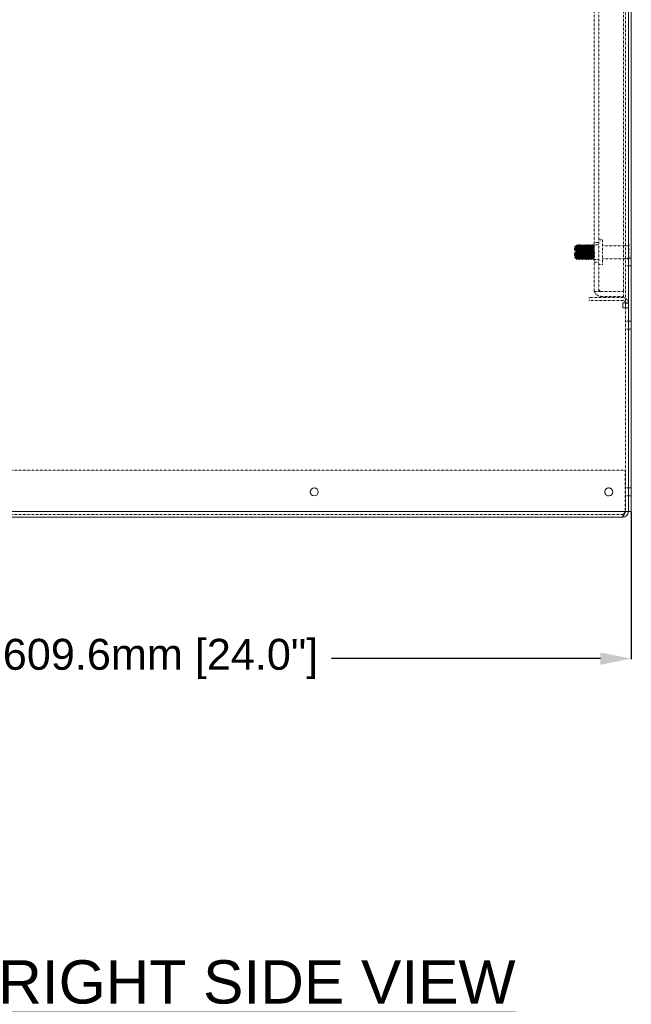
# Model space of a CAD drawing. Header units: inches. Extents: x 1390 to 5322, y 201 to 2979.
# Tile 43 of 85: x 4926 to 5322, y 464 to 1100. Entities that reach past the tile are written whole.
import ezdxf
from ezdxf.enums import TextEntityAlignment as Align

# ---------------------------------------------------------------- set-up
doc = ezdxf.new("R2010")
doc.units = ezdxf.units.IN
doc.header["$MEASUREMENT"] = 0
doc.linetypes.add('HIDDEN', pattern=[0.2, 0.1, -0.1])
doc.styles.get("Standard").update_dxf_attribs({"font": 'arial.ttf'})
doc.dimstyles.new('BILLSTYLE', dxfattribs={"dimtxt": 20, "dimasz": 20, "dimexe": 0.25, "dimexo": 0.25, "dimgap": 10, "dimtad": 0, "dimtih": 1, "dimtoh": 1, "dimdec": 1, "dimzin": 4, "dimdsep": 46, "dimtxsty": 'Standard', "dimblk": '_FILLED', "dimcen": 0, "dimadec": 0, "dimazin": 0, "dimtfac": 1, "dimtdec": 1, "dimtofl": 0, "dimtmove": 0, "dimatfit": 3, "dimldrblk": '_FILLED', "dimfxl": 1, "dimtolj": 1, "dimtzin": 4, "dimarcsym": 0})

# ---------------------------------------------------------------- blocks, each defined once
blk = doc.blocks.new('_FILLED')
at = {"color": 0, "linetype": 'ByBlock'}
blk.add_solid([(0, 0), (-1, 0.2), (-1, -0.2)], dxfattribs=at)
blk = doc.blocks.new('*D62')
at = {"color": 0, "lineweight": -2, "transparency": 16777216}
for p, q in [((4712.03, 782.04), (4712.03, 686.91)), ((5321.64, 782.03), (5321.64, 686.91)), ((4732.03, 687.16), (4906.51, 687.16)), ((5301.64, 687.16), (5127.7, 687.16))]:
    blk.add_line(p, q, dxfattribs=at)
at = {"layer": 'DEFPOINTS', "color": 0, "transparency": 16777216}
for p in [(4712.03, 782.29), (5321.64, 782.28), (4712.03, 687.16)]:
    blk.add_point(p, dxfattribs=at)
at = {"color": 0, "lineweight": -2, "transparency": 16777216, "xscale": 20, "yscale": 20, "zscale": 20, "rotation": 180}
blk.add_blockref('_FILLED', (4712.03, 687.16), dxfattribs=at)
at = {"color": 0, "lineweight": -2, "transparency": 16777216, "xscale": 20, "yscale": 20, "zscale": 20}
blk.add_blockref('_FILLED', (5321.64, 687.16), dxfattribs=at)
at = {"color": 0, "transparency": 16777216, "insert": (5017.1, 699.98), "char_height": 20, "attachment_point": 2}
blk.add_mtext('\\A1;609.6mm [24.0"]', dxfattribs=at)

msp = doc.modelspace()

# ---------------------------------------------------------------- linework, layer by layer
at = {"color": 7, "linetype": 'Continuous', "lineweight": 15}
for p, q in [((5319.74, 914.11), (5319.74, 2785.2)), ((5321.64, 782.28), (5321.64, 2785.2)), ((5316.09, 917.29), (5316.09, 914.11)), ((5316.09, 917.29), (5319.73, 917.29)), ((5317.85, 917.03), (5317.83, 917.29)), ((5319.74, 917.03), (5317.85, 917.03)), ((5317.85, 914.11), (5317.85, 917.03)), ((5319.74, 917.03), (5319.73, 917.29)), ((5316.09, 914.11), (5319.77, 914.11)), ((5319.77, 914.11), (5319.77, 782.29)), ((5319.77, 782.29), (4715.71, 782.29)), ((5316.07, 778.6), (4717.61, 778.6)), ((5317.67, 782.28), (5317.67, 782.29)), ((5317.85, 782.28), (5317.85, 782.29)), ((5319.74, 782.28), (5319.74, 782.29)), ((5321.64, 782.28), (5319.74, 782.28))]:
    msp.add_line(p, q, dxfattribs=at)
at = {"color": 7, "linetype": 'HIDDEN', "lineweight": 0}
for p, q in [((5317.87, 2781.17), (5317.87, 917.29)), ((5319.77, 917.29), (5319.77, 2781.17)), ((5297.52, 2728.05), (5297.52, 924.65)), ((5300.69, 2728.05), (5300.69, 924.65)), ((5316.57, 2728.05), (5316.57, 924.65)), ((5300.69, 956.4), (5297.52, 956.4)), ((5303.06, 957.98), (5300.69, 957.98)), ((5303.06, 950.05), (5303.06, 957.98)), ((5320, 955.6), (5319.74, 955.6)), ((5320, 950.05), (5320, 955.6)), ((5285.96, 954.42), (5284.82, 953.28)), ((5284.82, 950.05), (5284.82, 953.28)), ((5284.82, 946.81), (5284.82, 950.05)), ((5285.48, 950.93), (5285.48, 950.49)), ((5285.48, 946.14), (5285.48, 950.14)), ((5285.85, 953.92), (5285.74, 954.11)), ((5286.22, 953.95), (5285.82, 953.95)), ((5286.68, 953.95), (5286.28, 953.95)), ((5286.91, 954.81), (5286.71, 954.81)), ((5287.37, 954.81), (5287.18, 954.81)), ((5287.81, 953.95), (5287.41, 953.95)), ((5288.27, 953.95), (5287.87, 953.95)), ((5288.5, 954.81), (5288.3, 954.81)), ((5288.96, 954.81), (5288.76, 954.81)), ((5289.39, 953.95), (5289, 953.95)), ((5289.86, 953.95), (5289.46, 953.95)), ((5290.09, 954.81), (5289.89, 954.81)), ((5290.55, 954.81), (5290.35, 954.81)), ((5290.98, 953.95), (5290.59, 953.95)), ((5291.44, 953.95), (5291.05, 953.95)), ((5291.68, 954.81), (5291.48, 954.81)), ((5292.14, 954.81), (5291.94, 954.81)), ((5292.57, 953.95), (5292.17, 953.95)), ((5293.03, 953.95), (5292.63, 953.95)), ((5293.26, 954.81), (5293.06, 954.81)), ((5293.72, 954.81), (5293.53, 954.81)), ((5294.16, 953.95), (5293.76, 953.95)), ((5294.62, 953.95), (5294.22, 953.95)), ((5294.85, 954.81), (5294.65, 954.81)), ((5295.31, 954.81), (5295.11, 954.81)), ((5295.74, 953.95), (5295.35, 953.95)), ((5296.21, 953.95), (5295.81, 953.95)), ((5296.44, 954.81), (5296.24, 954.81)), ((5296.47, 954.69), (5296.5, 954.65)), ((5297.89, 954.65), (5296.5, 954.65)), ((5296.5, 954.65), (5297, 953.82)), ((5296.5, 950.05), (5297, 950.05)), ((5300.69, 954.81), (5296.7, 954.81)), ((5297.33, 953.95), (5296.94, 953.95)), ((5296.97, 953.85), (5297, 953.82)), ((5297, 953.82), (5297.4, 953.82)), ((5297, 950.05), (5297.4, 950.05)), ((5297.33, 953.88), (5297.4, 953.82)), ((5297.4, 953.82), (5297.89, 954.65)), ((5297.4, 950.05), (5297.89, 950.05)), ((5297.83, 954.72), (5297.89, 954.65)), ((5319.74, 954.24), (5303.06, 954.24)), ((5303.06, 942.11), (5303.06, 950.05)), ((5320, 944.5), (5320, 950.05)), ((5284.82, 946.81), (5285.49, 946.14)), ((5285.49, 946.14), (5285.89, 946.14)), ((5285.49, 946.14), (5286.17, 945.46)), ((5286.34, 947.26), (5286.34, 945.34)), ((5286.34, 945.28), (5286.58, 945.28)), ((5286.66, 946.2), (5287.06, 946.2)), ((5287.08, 946.14), (5287.47, 946.14)), ((5287.51, 945.28), (5287.71, 945.28)), ((5287.97, 945.28), (5288.17, 945.28)), ((5288.25, 946.2), (5288.64, 946.2)), ((5288.66, 946.14), (5289.06, 946.14)), ((5289.1, 945.28), (5289.29, 945.28)), ((5289.56, 945.28), (5289.76, 945.28)), ((5289.83, 946.2), (5290.23, 946.2)), ((5290.25, 946.14), (5290.65, 946.14)), ((5290.68, 945.28), (5290.88, 945.28)), ((5291.14, 945.28), (5291.34, 945.28)), ((5291.42, 946.2), (5291.82, 946.2)), ((5291.84, 946.14), (5292.24, 946.14)), ((5292.27, 945.28), (5292.47, 945.28)), ((5292.73, 945.28), (5292.93, 945.28)), ((5293.01, 946.2), (5293.41, 946.2)), ((5293.43, 946.14), (5293.82, 946.14)), ((5293.86, 945.28), (5294.06, 945.28)), ((5294.32, 945.28), (5294.52, 945.28)), ((5294.6, 946.2), (5294.99, 946.2)), ((5295.01, 946.14), (5295.41, 946.14)), ((5295.45, 945.28), (5295.64, 945.28)), ((5295.91, 945.28), (5296.11, 945.28)), ((5296.18, 946.2), (5296.58, 946.2)), ((5296.6, 946.14), (5297, 946.14)), ((5297.03, 945.28), (5297.49, 945.28)), ((5297.49, 945.28), (5300.69, 945.28)), ((5297.52, 943.7), (5300.69, 943.7)), ((5303.06, 945.85), (5319.74, 945.85)), ((5319.77, 946.28), (5317.87, 946.28)), ((5321.64, 946.27), (5319.74, 946.27)), ((5319.74, 944.5), (5320, 944.5)), ((5300.69, 942.11), (5303.06, 942.11)), ((5317.87, 941.12), (5319.77, 941.12)), ((5319.74, 941.12), (5321.64, 941.12)), ((5297.52, 924.65), (5302.22, 924.65)), ((5302.22, 924.65), (5316.57, 924.65)), ((5316.57, 921.47), (5316.57, 924.65)), ((5294.34, 918.81), (5294.34, 920.71)), ((5294.34, 920.71), (5303.87, 920.71)), ((5303.87, 918.81), (5294.34, 918.81)), ((5302.22, 921.47), (5316.57, 921.47)), ((5316.07, 920.71), (5303.87, 920.71)), ((5316.07, 918.81), (5303.87, 918.81)), ((5319.73, 917.29), (5319.77, 917.29)), ((5319.77, 917.29), (5319.77, 914.11)), ((5317.85, 782.29), (5317.85, 914.11)), ((5319.74, 782.29), (5319.74, 914.11)), ((5319.74, 905.52), (5317.85, 905.52)), ((5321.64, 905.51), (5319.74, 905.51)), ((5317.85, 900.36), (5319.74, 900.36)), ((5319.74, 900.35), (5321.64, 900.35)), ((5317.67, 809.08), (4716.54, 809.08)), ((5317.67, 782.29), (5317.67, 809.08)), ((5319.74, 797.57), (5317.85, 797.57)), ((5321.64, 797.56), (5319.74, 797.56)), ((5317.85, 792.41), (5319.74, 792.41)), ((5319.74, 792.4), (5321.64, 792.4)), ((5316.07, 780.5), (4717.61, 780.5)), ((5316.07, 780.5), (5316.07, 778.6))]:
    msp.add_line(p, q, dxfattribs=at)
at = {"color": 7, "linetype": 'HIDDEN', "lineweight": 0, "flags": 128}
for points in [[(5285.48, 946.14), (5285.49, 946.14), (5285.59, 946.44), (5285.69, 947.29), (5285.79, 948.55), (5285.89, 950.05), (5285.99, 951.54), (5286.08, 952.81), (5286.18, 953.65), (5286.28, 953.95), (5286.28, 953.95)], [(5285.48, 950.93), (5285.49, 951.03), (5285.59, 952.4), (5285.69, 953.41), (5285.79, 953.91), (5285.82, 953.88)], [(5285.85, 953.85), (5285.89, 953.82), (5285.99, 953.16), (5286.08, 952.02), (5286.18, 950.58), (5286.28, 949.06), (5286.38, 947.69), (5286.48, 946.68), (5286.58, 946.18), (5286.65, 946.24)], [(5286.34, 947.26), (5286.29, 948.71), (5286.23, 950.29), (5286.18, 951.82), (5286.12, 953.09), (5286.07, 954), (5286.01, 954.43), (5285.99, 954.39)], [(5285.99, 946.44), (5286.08, 947.29), (5286.18, 948.55), (5286.28, 950.05), (5286.38, 951.54), (5286.48, 952.81), (5286.58, 953.65)], [(5286.31, 953.93), (5286.06, 954.36), (5286.02, 954.42)], [(5286.69, 954.78), (5286.44, 954.35), (5286.19, 953.92)], [(5286.22, 953.88), (5286.28, 953.82), (5286.38, 953.16), (5286.48, 952.02), (5286.58, 950.58), (5286.68, 949.06), (5286.78, 947.69), (5286.88, 946.68), (5286.89, 946.61)], [(5286.31, 953.87), (5286.38, 953.65), (5286.48, 952.81), (5286.58, 951.54), (5286.68, 950.05), (5286.78, 948.55), (5286.88, 947.29), (5286.98, 946.44), (5287.08, 946.14), (5287.08, 946.14)], [(5286.34, 947.26), (5286.38, 946.68), (5286.48, 945.65), (5286.58, 945.28), (5286.68, 945.65), (5286.78, 946.68), (5286.88, 948.22), (5286.98, 950.05), (5287.08, 951.87), (5287.18, 953.41), (5287.28, 954.45), (5287.37, 954.81), (5287.37, 954.81)], [(5286.34, 945.34), (5286.38, 945.28), (5286.48, 945.65), (5286.58, 946.68), (5286.68, 948.22), (5286.78, 950.05), (5286.88, 951.87), (5286.98, 953.41), (5287.08, 954.45), (5287.18, 954.81), (5287.28, 954.45), (5287.37, 953.41), (5287.47, 951.87), (5287.57, 950.05), (5287.67, 948.22), (5287.77, 946.68), (5287.87, 945.65), (5287.97, 945.28), (5288.07, 945.65), (5288.17, 946.68), (5288.27, 948.22), (5288.37, 950.05), (5288.47, 951.87), (5288.57, 953.41), (5288.66, 954.45), (5288.76, 954.81), (5288.86, 954.45), (5288.96, 953.41), (5289.06, 951.87), (5289.16, 950.05), (5289.26, 948.22), (5289.36, 946.68), (5289.46, 945.65), (5289.56, 945.28), (5289.66, 945.65), (5289.76, 946.68), (5289.85, 948.22), (5289.95, 950.05), (5290.05, 951.87), (5290.15, 953.41), (5290.25, 954.45), (5290.35, 954.81), (5290.45, 954.45), (5290.55, 953.41), (5290.65, 951.87), (5290.75, 950.05), (5290.85, 948.22), (5290.95, 946.68), (5291.05, 945.65), (5291.14, 945.28), (5291.24, 945.65), (5291.34, 946.68), (5291.44, 948.22), (5291.54, 950.05), (5291.64, 951.87), (5291.74, 953.41), (5291.84, 954.45), (5291.94, 954.81), (5292.04, 954.45), (5292.14, 953.41), (5292.24, 951.87), (5292.34, 950.05), (5292.43, 948.22), (5292.53, 946.68), (5292.63, 945.65), (5292.73, 945.28), (5292.83, 945.65), (5292.93, 946.68), (5293.03, 948.22), (5293.13, 950.05), (5293.23, 951.87), (5293.33, 953.41), (5293.43, 954.45), (5293.53, 954.81), (5293.63, 954.45), (5293.72, 953.41), (5293.82, 951.87), (5293.92, 950.05), (5294.02, 948.22), (5294.12, 946.68), (5294.22, 945.65), (5294.32, 945.28), (5294.42, 945.65), (5294.52, 946.68), (5294.62, 948.22), (5294.72, 950.05), (5294.82, 951.87), (5294.92, 953.41), (5295.01, 954.45), (5295.11, 954.81), (5295.21, 954.45), (5295.31, 953.41), (5295.41, 951.87), (5295.51, 950.05), (5295.61, 948.22), (5295.71, 946.68), (5295.81, 945.65), (5295.91, 945.28), (5296.01, 945.65), (5296.11, 946.68), (5296.2, 948.22), (5296.3, 950.05), (5296.4, 951.87), (5296.5, 953.41), (5296.6, 954.45), (5296.7, 954.81), (5296.8, 954.45), (5296.9, 953.41), (5297, 951.87), (5297.1, 950.05), (5297.2, 948.22), (5297.3, 946.68), (5297.4, 945.65), (5297.49, 945.28), (5297.59, 945.65), (5297.69, 946.68), (5297.79, 948.22), (5297.89, 950.05)], [(5286.34, 950.49), (5286.38, 951.25), (5286.48, 952.92), (5286.58, 954.15), (5286.68, 954.76), (5286.69, 954.75)], [(5286.34, 947.01), (5286.38, 947.63), (5286.48, 949.39), (5286.58, 951.25), (5286.68, 952.92), (5286.78, 954.15), (5286.88, 954.76), (5286.91, 954.72)], [(5287.16, 954.79), (5286.91, 954.36), (5286.66, 953.93)], [(5286.66, 953.87), (5286.68, 953.95), (5286.78, 953.65), (5286.88, 952.81), (5286.98, 951.54), (5287.08, 950.05), (5287.18, 948.55), (5287.28, 947.29), (5287.37, 946.44), (5287.45, 946.22)], [(5286.71, 954.72), (5286.78, 954.65), (5286.88, 953.84), (5286.98, 952.46), (5287.08, 950.7), (5287.18, 948.85), (5287.28, 947.17), (5287.37, 945.94), (5287.47, 945.33), (5287.51, 945.37)], [(5287.44, 953.92), (5287.19, 954.35), (5286.94, 954.78)], [(5286.94, 954.69), (5286.98, 954.65), (5287.08, 953.84), (5287.18, 952.46), (5287.28, 950.7), (5287.37, 948.85), (5287.47, 947.17), (5287.57, 945.94), (5287.67, 945.33), (5287.71, 945.37)], [(5287.08, 946.27), (5287.18, 946.93), (5287.28, 948.07), (5287.37, 949.51), (5287.47, 951.03), (5287.57, 952.4), (5287.67, 953.41), (5287.77, 953.91), (5287.78, 953.91)], [(5287.14, 946.34), (5287.18, 946.44), (5287.28, 947.29), (5287.37, 948.55), (5287.47, 950.05), (5287.57, 951.54), (5287.67, 952.81), (5287.77, 953.65), (5287.87, 953.95), (5287.87, 953.95)], [(5287.9, 953.93), (5287.65, 954.36), (5287.4, 954.79)], [(5287.4, 954.72), (5287.47, 954.45), (5287.57, 953.41), (5287.67, 951.87), (5287.77, 950.05), (5287.87, 948.22), (5287.97, 946.68), (5288.07, 945.65), (5288.17, 945.28), (5288.23, 945.52)], [(5287.57, 945.44), (5287.67, 946.25), (5287.77, 947.63), (5287.87, 949.39), (5287.97, 951.25), (5288.07, 952.92), (5288.17, 954.15), (5288.27, 954.76), (5288.28, 954.75)], [(5287.57, 946.44), (5287.67, 947.29), (5287.77, 948.55), (5287.87, 950.05), (5287.97, 951.54), (5288.07, 952.81), (5288.17, 953.65)], [(5287.73, 945.4), (5287.77, 945.44), (5287.87, 946.25), (5287.97, 947.63), (5288.07, 949.39), (5288.17, 951.25), (5288.27, 952.92), (5288.37, 954.15), (5288.47, 954.76), (5288.5, 954.72)], [(5288.28, 954.78), (5288.03, 954.35), (5287.78, 953.92)], [(5287.81, 953.88), (5287.87, 953.82), (5287.97, 953.16), (5288.07, 952.02), (5288.17, 950.58), (5288.27, 949.06), (5288.37, 947.69), (5288.47, 946.68), (5288.48, 946.61)], [(5287.9, 953.87), (5287.97, 953.65), (5288.07, 952.81), (5288.17, 951.54), (5288.27, 950.05), (5288.37, 948.55), (5288.47, 947.29), (5288.57, 946.44), (5288.66, 946.14), (5288.66, 946.14)], [(5288.74, 954.79), (5288.49, 954.36), (5288.24, 953.93)], [(5288.24, 953.87), (5288.27, 953.95), (5288.37, 953.65), (5288.47, 952.81), (5288.57, 951.54), (5288.66, 950.05), (5288.76, 948.55), (5288.86, 947.29), (5288.96, 946.44), (5289.04, 946.22)], [(5288.3, 954.72), (5288.37, 954.65), (5288.47, 953.84), (5288.57, 952.46), (5288.66, 950.7), (5288.76, 948.85), (5288.86, 947.17), (5288.96, 945.94), (5289.06, 945.33), (5289.1, 945.37)], [(5289.03, 953.92), (5288.78, 954.35), (5288.53, 954.78)], [(5288.53, 954.69), (5288.57, 954.65), (5288.66, 953.84), (5288.76, 952.46), (5288.86, 950.7), (5288.96, 948.85), (5289.06, 947.17), (5289.16, 945.94), (5289.26, 945.33), (5289.29, 945.37)], [(5288.66, 946.27), (5288.76, 946.93), (5288.86, 948.07), (5288.96, 949.51), (5289.06, 951.03), (5289.16, 952.4), (5289.26, 953.41), (5289.36, 953.91), (5289.36, 953.91)], [(5288.73, 946.34), (5288.76, 946.44), (5288.86, 947.29), (5288.96, 948.55), (5289.06, 950.05), (5289.16, 951.54), (5289.26, 952.81), (5289.36, 953.65), (5289.46, 953.95), (5289.46, 953.95)], [(5289.48, 953.93), (5289.23, 954.36), (5288.98, 954.79)], [(5288.99, 954.72), (5289.06, 954.45), (5289.16, 953.41), (5289.26, 951.87), (5289.36, 950.05), (5289.46, 948.22), (5289.56, 946.68), (5289.66, 945.65), (5289.76, 945.28), (5289.82, 945.52)], [(5289.06, 946.14), (5289.16, 946.44), (5289.26, 947.29), (5289.36, 948.55), (5289.46, 950.05), (5289.56, 951.54), (5289.66, 952.81), (5289.76, 953.65)], [(5289.16, 945.44), (5289.26, 946.25), (5289.36, 947.63), (5289.46, 949.39), (5289.56, 951.25), (5289.66, 952.92), (5289.76, 954.15), (5289.85, 954.76), (5289.87, 954.75)], [(5289.32, 945.4), (5289.36, 945.44), (5289.46, 946.25), (5289.56, 947.63), (5289.66, 949.39), (5289.76, 951.25), (5289.85, 952.92), (5289.95, 954.15), (5290.05, 954.76), (5290.09, 954.72)], [(5289.87, 954.78), (5289.61, 954.35), (5289.36, 953.92)], [(5289.39, 953.88), (5289.46, 953.82), (5289.56, 953.16), (5289.66, 952.02), (5289.76, 950.58), (5289.85, 949.06), (5289.95, 947.69), (5290.05, 946.68), (5290.07, 946.61)], [(5289.48, 953.87), (5289.56, 953.65), (5289.66, 952.81), (5289.76, 951.54), (5289.85, 950.05), (5289.95, 948.55), (5290.05, 947.29), (5290.15, 946.44), (5290.25, 946.14), (5290.25, 946.14)], [(5290.33, 954.79), (5290.08, 954.36), (5289.83, 953.93)], [(5289.83, 953.87), (5289.85, 953.95), (5289.95, 953.65), (5290.05, 952.81), (5290.15, 951.54), (5290.25, 950.05), (5290.35, 948.55), (5290.45, 947.29), (5290.55, 946.44), (5290.62, 946.22)], [(5289.85, 945.65), (5289.95, 946.68), (5290.05, 948.22), (5290.15, 950.05), (5290.25, 951.87), (5290.35, 953.41), (5290.45, 954.45), (5290.55, 954.81), (5290.65, 954.45), (5290.75, 953.41), (5290.85, 951.87), (5290.95, 950.05), (5291.05, 948.22), (5291.14, 946.68), (5291.24, 945.65), (5291.34, 945.28), (5291.44, 945.65), (5291.54, 946.68), (5291.64, 948.22), (5291.74, 950.05), (5291.84, 951.87), (5291.94, 953.41), (5292.04, 954.45), (5292.14, 954.81), (5292.14, 954.81)], [(5289.89, 954.72), (5289.95, 954.65), (5290.05, 953.84), (5290.15, 952.46), (5290.25, 950.7), (5290.35, 948.85), (5290.45, 947.17), (5290.55, 945.94), (5290.65, 945.33), (5290.68, 945.37)], [(5290.62, 953.92), (5290.37, 954.35), (5290.12, 954.78)], [(5290.12, 954.69), (5290.15, 954.65), (5290.25, 953.84), (5290.35, 952.46), (5290.45, 950.7), (5290.55, 948.85), (5290.65, 947.17), (5290.75, 945.94), (5290.85, 945.33), (5290.88, 945.37)], [(5290.25, 946.27), (5290.35, 946.93), (5290.45, 948.07), (5290.55, 949.51), (5290.65, 951.03), (5290.75, 952.4), (5290.85, 953.41), (5290.95, 953.91), (5290.95, 953.91)], [(5290.32, 946.34), (5290.35, 946.44), (5290.45, 947.29), (5290.55, 948.55), (5290.65, 950.05), (5290.75, 951.54), (5290.85, 952.81), (5290.95, 953.65), (5291.05, 953.95), (5291.05, 953.95)], [(5291.07, 953.93), (5290.82, 954.36), (5290.57, 954.79)], [(5290.75, 945.44), (5290.85, 946.25), (5290.95, 947.63), (5291.05, 949.39), (5291.14, 951.25), (5291.24, 952.92), (5291.34, 954.15), (5291.44, 954.76), (5291.45, 954.75)], [(5290.75, 946.44), (5290.85, 947.29), (5290.95, 948.55), (5291.05, 950.05), (5291.14, 951.54), (5291.24, 952.81), (5291.34, 953.65)], [(5290.91, 945.4), (5290.95, 945.44), (5291.05, 946.25), (5291.14, 947.63), (5291.24, 949.39), (5291.34, 951.25), (5291.44, 952.92), (5291.54, 954.15), (5291.64, 954.76), (5291.68, 954.72)], [(5291.45, 954.78), (5291.2, 954.35), (5290.95, 953.92)], [(5290.98, 953.88), (5291.05, 953.82), (5291.14, 953.16), (5291.24, 952.02), (5291.34, 950.58), (5291.44, 949.06), (5291.54, 947.69), (5291.64, 946.68), (5291.66, 946.61)], [(5291.07, 953.87), (5291.14, 953.65), (5291.24, 952.81), (5291.34, 951.54), (5291.44, 950.05), (5291.54, 948.55), (5291.64, 947.29), (5291.74, 946.44), (5291.84, 946.14), (5291.84, 946.14)], [(5291.92, 954.79), (5291.67, 954.36), (5291.42, 953.93)], [(5291.42, 953.87), (5291.44, 953.95), (5291.54, 953.65), (5291.64, 952.81), (5291.74, 951.54), (5291.84, 950.05), (5291.94, 948.55), (5292.04, 947.29), (5292.14, 946.44), (5292.21, 946.22)], [(5291.48, 954.72), (5291.54, 954.65), (5291.64, 953.84), (5291.74, 952.46), (5291.84, 950.7), (5291.94, 948.85), (5292.04, 947.17), (5292.14, 945.94), (5292.24, 945.33), (5292.27, 945.37)], [(5292.2, 953.92), (5291.95, 954.35), (5291.7, 954.78)], [(5291.7, 954.69), (5291.74, 954.65), (5291.84, 953.84), (5291.94, 952.46), (5292.04, 950.7), (5292.14, 948.85), (5292.24, 947.17), (5292.34, 945.94), (5292.43, 945.33), (5292.47, 945.37)], [(5291.84, 946.27), (5291.94, 946.93), (5292.04, 948.07), (5292.14, 949.51), (5292.24, 951.03), (5292.34, 952.4), (5292.43, 953.41), (5292.53, 953.91), (5292.54, 953.91)], [(5291.91, 946.34), (5291.94, 946.44), (5292.04, 947.29), (5292.14, 948.55), (5292.24, 950.05), (5292.34, 951.54), (5292.43, 952.81), (5292.53, 953.65), (5292.63, 953.95), (5292.63, 953.95)], [(5292.66, 953.93), (5292.41, 954.36), (5292.16, 954.79)], [(5292.16, 954.72), (5292.24, 954.45), (5292.34, 953.41), (5292.43, 951.87), (5292.53, 950.05), (5292.63, 948.22), (5292.73, 946.68), (5292.83, 945.65), (5292.93, 945.28), (5293, 945.52)], [(5292.34, 945.44), (5292.43, 946.25), (5292.53, 947.63), (5292.63, 949.39), (5292.73, 951.25), (5292.83, 952.92), (5292.93, 954.15), (5293.03, 954.76), (5293.04, 954.75)], [(5292.34, 946.44), (5292.43, 947.29), (5292.53, 948.55), (5292.63, 950.05), (5292.73, 951.54), (5292.83, 952.81), (5292.93, 953.65)], [(5292.5, 945.4), (5292.53, 945.44), (5292.63, 946.25), (5292.73, 947.63), (5292.83, 949.39), (5292.93, 951.25), (5293.03, 952.92), (5293.13, 954.15), (5293.23, 954.76), (5293.26, 954.72)], [(5293.04, 954.78), (5292.79, 954.35), (5292.54, 953.92)], [(5292.57, 953.88), (5292.63, 953.82), (5292.73, 953.16), (5292.83, 952.02), (5292.93, 950.58), (5293.03, 949.06), (5293.13, 947.69), (5293.23, 946.68), (5293.24, 946.61)], [(5292.66, 953.87), (5292.73, 953.65), (5292.83, 952.81), (5292.93, 951.54), (5293.03, 950.05), (5293.13, 948.55), (5293.23, 947.29), (5293.33, 946.44), (5293.43, 946.14), (5293.43, 946.14)], [(5293.51, 954.79), (5293.26, 954.36), (5293.01, 953.93)], [(5293.01, 953.87), (5293.03, 953.95), (5293.13, 953.65), (5293.23, 952.81), (5293.33, 951.54), (5293.43, 950.05), (5293.53, 948.55), (5293.63, 947.29), (5293.72, 946.44), (5293.8, 946.22)], [(5293.06, 954.72), (5293.13, 954.65), (5293.23, 953.84), (5293.33, 952.46), (5293.43, 950.7), (5293.53, 948.85), (5293.63, 947.17), (5293.72, 945.94), (5293.82, 945.33), (5293.86, 945.37)], [(5293.79, 953.92), (5293.54, 954.35), (5293.29, 954.78)], [(5293.29, 954.69), (5293.33, 954.65), (5293.43, 953.84), (5293.53, 952.46), (5293.63, 950.7), (5293.72, 948.85), (5293.82, 947.17), (5293.92, 945.94), (5294.02, 945.33), (5294.06, 945.37)], [(5293.43, 946.27), (5293.53, 946.93), (5293.63, 948.07), (5293.72, 949.51), (5293.82, 951.03), (5293.92, 952.4), (5294.02, 953.41), (5294.12, 953.91), (5294.13, 953.91)], [(5293.49, 946.34), (5293.53, 946.44), (5293.63, 947.29), (5293.72, 948.55), (5293.82, 950.05), (5293.92, 951.54), (5294.02, 952.81), (5294.12, 953.65), (5294.22, 953.95), (5294.22, 953.95)], [(5294.25, 953.93), (5294, 954.36), (5293.75, 954.79)], [(5293.75, 954.72), (5293.82, 954.45), (5293.92, 953.41), (5294.02, 951.87), (5294.12, 950.05), (5294.22, 948.22), (5294.32, 946.68), (5294.42, 945.65), (5294.52, 945.28), (5294.58, 945.52)], [(5293.82, 946.14), (5293.92, 946.44), (5294.02, 947.29), (5294.12, 948.55), (5294.22, 950.05), (5294.32, 951.54), (5294.42, 952.81), (5294.52, 953.65)], [(5293.92, 945.44), (5294.02, 946.25), (5294.12, 947.63), (5294.22, 949.39), (5294.32, 951.25), (5294.42, 952.92), (5294.52, 954.15), (5294.62, 954.76), (5294.63, 954.75)], [(5294.08, 945.4), (5294.12, 945.44), (5294.22, 946.25), (5294.32, 947.63), (5294.42, 949.39), (5294.52, 951.25), (5294.62, 952.92), (5294.72, 954.15), (5294.82, 954.76), (5294.85, 954.72)], [(5294.63, 954.78), (5294.38, 954.35), (5294.13, 953.92)], [(5294.16, 953.88), (5294.22, 953.82), (5294.32, 953.16), (5294.42, 952.02), (5294.52, 950.58), (5294.62, 949.06), (5294.72, 947.69), (5294.82, 946.68), (5294.83, 946.61)], [(5294.25, 953.87), (5294.32, 953.65), (5294.42, 952.81), (5294.52, 951.54), (5294.62, 950.05), (5294.72, 948.55), (5294.82, 947.29), (5294.92, 946.44), (5295.01, 946.14), (5295.01, 946.14)], [(5295.09, 954.79), (5294.84, 954.36), (5294.59, 953.93)], [(5294.59, 953.87), (5294.62, 953.95), (5294.72, 953.65), (5294.82, 952.81), (5294.92, 951.54), (5295.01, 950.05), (5295.11, 948.55), (5295.21, 947.29), (5295.31, 946.44), (5295.39, 946.22)], [(5294.62, 945.65), (5294.72, 946.68), (5294.82, 948.22), (5294.92, 950.05), (5295.01, 951.87), (5295.11, 953.41), (5295.21, 954.45), (5295.31, 954.81), (5295.41, 954.45), (5295.51, 953.41), (5295.61, 951.87), (5295.71, 950.05), (5295.81, 948.22), (5295.91, 946.68), (5296.01, 945.65), (5296.11, 945.28), (5296.17, 945.52)], [(5294.65, 954.72), (5294.72, 954.65), (5294.82, 953.84), (5294.92, 952.46), (5295.01, 950.7), (5295.11, 948.85), (5295.21, 947.17), (5295.31, 945.94), (5295.41, 945.33), (5295.45, 945.37)], [(5295.38, 953.92), (5295.13, 954.35), (5294.88, 954.78)], [(5294.88, 954.69), (5294.92, 954.65), (5295.01, 953.84), (5295.11, 952.46), (5295.21, 950.7), (5295.31, 948.85), (5295.41, 947.17), (5295.51, 945.94), (5295.61, 945.33), (5295.64, 945.37)], [(5295.01, 946.27), (5295.11, 946.93), (5295.21, 948.07), (5295.31, 949.51), (5295.41, 951.03), (5295.51, 952.4), (5295.61, 953.41), (5295.71, 953.91), (5295.71, 953.91)], [(5295.08, 946.34), (5295.11, 946.44), (5295.21, 947.29), (5295.31, 948.55), (5295.41, 950.05), (5295.51, 951.54), (5295.61, 952.81), (5295.71, 953.65), (5295.81, 953.95), (5295.81, 953.95)], [(5295.83, 953.93), (5295.58, 954.36), (5295.33, 954.79)], [(5295.41, 946.14), (5295.51, 946.44), (5295.61, 947.29), (5295.71, 948.55), (5295.81, 950.05), (5295.91, 951.54), (5296.01, 952.81), (5296.11, 953.65)], [(5295.51, 945.44), (5295.61, 946.25), (5295.71, 947.63), (5295.81, 949.39), (5295.91, 951.25), (5296.01, 952.92), (5296.11, 954.15), (5296.2, 954.76)], [(5295.67, 945.4), (5295.71, 945.44), (5295.81, 946.25), (5295.91, 947.63), (5296.01, 949.39), (5296.11, 951.25), (5296.2, 952.92), (5296.3, 954.15), (5296.4, 954.76)], [(5296.22, 954.78), (5295.96, 954.35), (5295.71, 953.92)], [(5295.74, 953.88), (5295.81, 953.82), (5295.91, 953.16), (5296.01, 952.02), (5296.11, 950.58), (5296.2, 949.06), (5296.3, 947.69), (5296.4, 946.68), (5296.42, 946.61)], [(5295.83, 953.87), (5295.91, 953.65), (5296.01, 952.81), (5296.11, 951.54), (5296.2, 950.05), (5296.3, 948.55), (5296.4, 947.29), (5296.5, 946.44), (5296.6, 946.14), (5296.6, 946.14)], [(5296.17, 946.24), (5296.2, 946.27), (5296.3, 946.93), (5296.4, 948.07), (5296.5, 949.51), (5296.6, 951.03), (5296.7, 952.4), (5296.8, 953.41), (5296.9, 953.91)], [(5296.68, 954.79), (5296.43, 954.36), (5296.18, 953.93)], [(5296.18, 953.87), (5296.2, 953.95), (5296.3, 953.65), (5296.4, 952.81), (5296.5, 951.54), (5296.6, 950.05), (5296.7, 948.55), (5296.8, 947.29), (5296.9, 946.44), (5296.97, 946.22)], [(5296.24, 954.72), (5296.3, 954.65), (5296.4, 953.84), (5296.5, 952.46), (5296.6, 950.7), (5296.7, 948.85), (5296.8, 947.17), (5296.9, 945.94), (5297, 945.33), (5297.03, 945.37)], [(5296.97, 953.92), (5296.72, 954.35), (5296.47, 954.78)], [(5296.6, 946.27), (5296.7, 946.93), (5296.8, 948.07), (5296.9, 949.51), (5297, 951.03), (5297.1, 952.4), (5297.2, 953.41), (5297.3, 953.91), (5297.3, 953.91)], [(5297.1, 945.44), (5297.2, 946.25), (5297.3, 947.63), (5297.4, 949.39), (5297.49, 951.25), (5297.59, 952.92), (5297.69, 954.15), (5297.79, 954.76)], [(5297.8, 954.78), (5297.55, 954.35), (5297.3, 953.92)], [(5285.86, 946.16), (5286.11, 945.73), (5286.36, 945.3)], [(5286.24, 945.47), (5286.4, 945.74), (5286.65, 946.17)], [(5286.65, 945.44), (5286.89, 945.86), (5287.14, 946.28)], [(5286.89, 946.57), (5287.14, 946.18), (5287.39, 945.79)], [(5287.45, 946.16), (5287.7, 945.73), (5287.95, 945.3)], [(5287.73, 945.31), (5287.99, 945.74), (5288.24, 946.17)], [(5288.23, 945.44), (5288.48, 945.86), (5288.73, 946.28)], [(5288.48, 946.57), (5288.73, 946.18), (5288.98, 945.79)], [(5289.04, 946.16), (5289.29, 945.73), (5289.54, 945.3)], [(5289.32, 945.31), (5289.57, 945.74), (5289.82, 946.17)], [(5289.82, 945.44), (5290.07, 945.86), (5290.32, 946.28)], [(5290.07, 946.57), (5290.32, 946.18), (5290.57, 945.79)], [(5290.62, 946.16), (5290.87, 945.73), (5291.13, 945.3)], [(5290.91, 945.31), (5291.16, 945.74), (5291.41, 946.17)], [(5291.41, 945.44), (5291.66, 945.86), (5291.91, 946.28)], [(5291.66, 946.57), (5291.9, 946.18), (5292.15, 945.79)], [(5292.21, 946.16), (5292.46, 945.73), (5292.71, 945.3)], [(5292.5, 945.31), (5292.75, 945.74), (5293, 946.17)], [(5293, 945.44), (5293.24, 945.86), (5293.49, 946.28)], [(5293.24, 946.57), (5293.49, 946.18), (5293.74, 945.79)], [(5293.8, 946.16), (5294.05, 945.73), (5294.3, 945.3)], [(5294.08, 945.31), (5294.34, 945.74), (5294.59, 946.17)], [(5294.58, 945.44), (5294.83, 945.86), (5295.08, 946.28)], [(5294.83, 946.57), (5295.08, 946.18), (5295.33, 945.79)], [(5295.39, 946.16), (5295.64, 945.73), (5295.89, 945.3)], [(5295.67, 945.31), (5295.92, 945.74), (5296.17, 946.17)], [(5296.17, 945.44), (5296.42, 945.86), (5296.67, 946.28)], [(5296.42, 946.57), (5296.67, 946.18), (5296.92, 945.79)], [(5296.97, 946.16), (5297.22, 945.73), (5297.48, 945.3)]]:
    msp.add_lwpolyline(points, dxfattribs=at)
at = {"color": 7, "linetype": 'Continuous', "lineweight": 15, "flags": 128}
for points in [[(5316.07, 778.6), (5316.47, 778.88), (5316.87, 779.68), (5317.27, 780.87), (5317.67, 782.28)], [(5317.85, 782.28), (5317.67, 781.51), (5317.31, 781.03)]]:
    msp.add_lwpolyline(points, dxfattribs=at)
at = {"color": 7, "linetype": 'Continuous', "lineweight": 15}
for centre in [(5116.57, 794.99), (5307.07, 794.99)]:
    msp.add_circle(centre, 2.58, dxfattribs=at)
at = {"color": 7, "linetype": 'HIDDEN', "lineweight": 0}
for centre, radius, start, end in [((5321.52, 950.26), 36.04, 173.82288, 178.93083), ((5269.88, 951.61), 16.5, 341.01832, 356.10087), ((5315.95, 953.12), 30.61, 185.58719, 194.72019), ((5314.15, 950.92), 28.67, 181.55834, 189.44736), ((4887.07, 971.57), 399.27, 356.36597, 357.52791), ((4914.73, 928.17), 371.87, 2.66962, 4.00188), ((4408.21, 1016.96), 882.94, 355.36703, 355.96331), ((4412.97, 1016.96), 882.94, 355.36703, 355.96331), ((5217.62, 953.17), 78.95, 354.52939, 357.73034), ((5268.61, 950.71), 28.4, 351.16537, 358.66641), ((5302.22, 926.17), 4.7, 180, 198.92464), ((5302.22, 926.17), 4.7, 198.92464, 270), ((5302.22, 926.17), 1.52, 180, 270), ((5316.07, 917.03), 3.68, 3.96278, 90), ((5316.07, 917.03), 1.78, 8.21321, 90), ((5116.54, 794.99), 2.58, 89.71793, 270), ((5307.04, 794.99), 2.58, 89.7169, 270), ((5314.83, 783.22), 2.99, 294.44806, 341.64182), ((5316.18, 781.97), 1.48, 265.77653, 320.30557)]:
    msp.add_arc(centre, radius, start, end, dxfattribs=at)
at = {"color": 7, "linetype": 'Continuous', "lineweight": 15}
for centre, radius, start, end in [((5116.54, 794.99), 2.58, 0, 89.71793), ((5307.04, 794.99), 2.58, 0, 89.7169), ((5116.54, 794.99), 2.58, 270, 0), ((5307.04, 794.99), 2.58, 270, 0), ((5316.07, 782.28), 3.68, 270, 0)]:
    msp.add_arc(centre, radius, start, end, dxfattribs=at)

# ---------------------------------------------------------------- texts
msp.add_text('%%URIGHT SIDE VIEW', height=28).set_placement((5079.43, 464.1), align=Align.CENTER)

# ---------------------------------------------------------------- dimensions: what is measured, and where the dimension line sits
dim = msp.add_linear_dim(base=(4712.03, 687.16), p1=(5321.64, 782.28), p2=(4712.03, 782.29), dimstyle='BILLSTYLE', override={"dimpost": 'mm'})
dim.commit()
dim.dimension.update_dxf_attribs({"geometry": '*D62', "text_midpoint": (5017.1, 687.16), "dimtype": 160})

doc.saveas('drawing.dxf')
